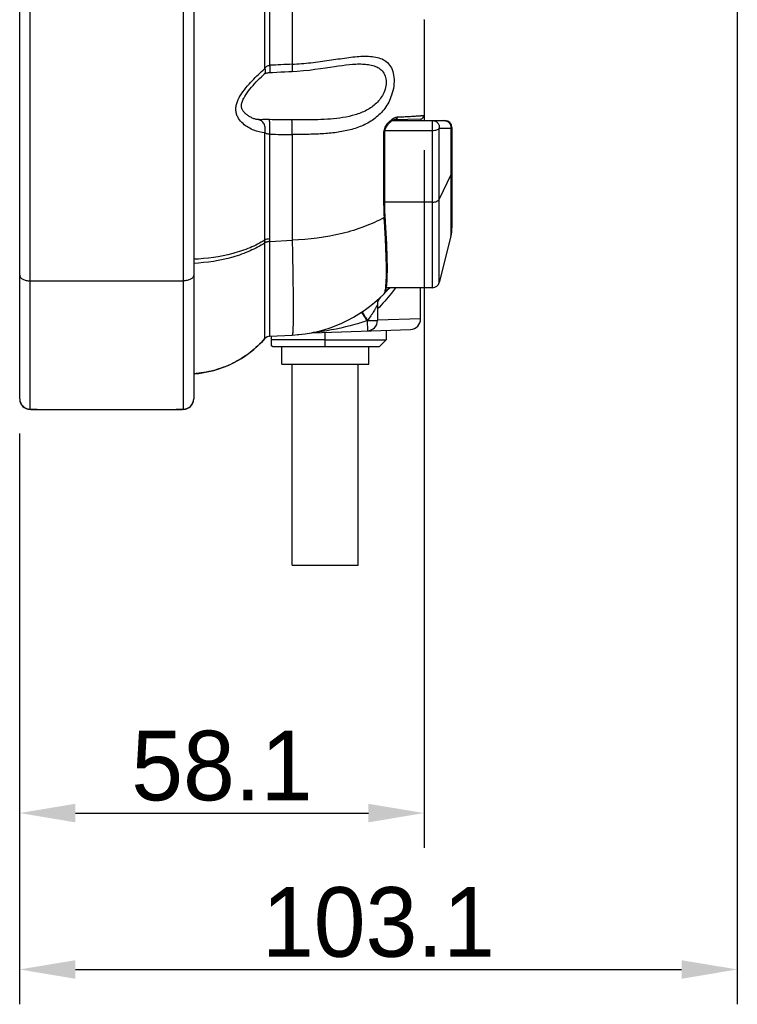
# Model space of a CAD drawing. Header units: millimetres. Extents: x 0 to 1189, y 0 to 841.
# Tile 22 of 34: x 661 to 765, y 254 to 395. Entities that reach past the tile are written whole.
import ezdxf

# ---------------------------------------------------------------- set-up
doc = ezdxf.new("R2010")
doc.units = ezdxf.units.MM
doc.header["$LTSCALE"] = 65.395
doc.header["$PDMODE"] = 3
doc.header["$PDSIZE"] = 0.01
doc.layers.get('0').update_dxf_attribs({"linetype": 'CONTINUOUS'})
doc.layers.get('Defpoints').update_dxf_attribs({"linetype": 'CONTINUOUS'})
for name, color, linetype in [('BOTTOM_BODY-RH-SHAPE', 7, 'CONTINUOUS'), ('CABLE_CASE-COVER-SHAPE', 7, 'CONTINUOUS'), ('CABLE_CASE_BASE-SHAPE', 7, 'CONTINUOUS'), ('CABLE_CUSHION-SHAPE', 7, 'CONTINUOUS'), ('CABLE_RH_25P-SHAPE', 7, 'CONTINUOUS'), ('CABLE_SUPPORT-SHAPE', 7, 'CONTINUOUS'), ('JACKET_BOTTOM-L-SHAPE', 7, 'CONTINUOUS'), ('JACKET_BOTTOM-R-SHAPE', 7, 'CONTINUOUS'), ('JACKET_REAR-R-SHAPE', 7, 'CONTINUOUS')]:
    doc.layers.add(name, color=color, linetype=linetype)
doc.styles.get("Standard").update_dxf_attribs({"font": 'GOTHIC.TTF'})
doc.dimstyles.new('WALL', dxfattribs={"dimtxt": 10, "dimasz": 8, "dimexe": 5, "dimexo": 5, "dimgap": 1.5, "dimtad": 1, "dimtoh": 1, "dimdsep": 46, "dimtxsty": 'Standard', "dimcen": 0, "dimadec": 0, "dimazin": 0, "dimtp": 0.001, "dimtm": 0.001, "dimtfac": 1, "dimtofl": 0, "dimtmove": 0, "dimatfit": 3, "dimfxl": 1, "dimtolj": 1, "dimarcsym": 0})

# ---------------------------------------------------------------- blocks, each defined once
blk = doc.blocks.new('*D134')
at = {"color": 0, "lineweight": -2, "transparency": 16777216}
for p, q in [((719.59, 376.74), (719.59, 276.54)), ((661.49, 336.04), (661.49, 276.54)), ((669.49, 281.54), (711.59, 281.54))]:
    blk.add_line(p, q, dxfattribs=at)
at = {"color": 0, "transparency": 16777216}
for points in [[(669.49, 282.87), (669.49, 280.2), (661.49, 281.54)], [(711.59, 282.87), (711.59, 280.2), (719.59, 281.54)]]:
    blk.add_solid(points, dxfattribs=at)
at = {"layer": 'Defpoints', "color": 0, "transparency": 16777216}
for p in [(719.59, 381.74), (661.49, 341.04), (719.59, 281.54)]:
    blk.add_point(p, dxfattribs=at)
at = {"color": 0, "transparency": 16777216, "insert": (690.54, 288.29), "char_height": 10, "attachment_point": 5}
blk.add_mtext('\\A1;58.1', dxfattribs=at)
blk = doc.blocks.new('*D135')
at = {"color": 0, "lineweight": -2, "transparency": 16777216}
for p, q in [((764.59, 429.15), (764.59, 254.08)), ((661.49, 331.04), (661.49, 254.08)), ((669.49, 259.08), (756.59, 259.08))]:
    blk.add_line(p, q, dxfattribs=at)
at = {"color": 0, "transparency": 16777216}
for points in [[(669.49, 260.41), (669.49, 257.74), (661.49, 259.08)], [(756.59, 260.41), (756.59, 257.74), (764.59, 259.08)]]:
    blk.add_solid(points, dxfattribs=at)
at = {"layer": 'Defpoints', "color": 0, "transparency": 16777216}
for p in [(764.59, 434.15), (661.49, 336.04), (764.59, 259.08)]:
    blk.add_point(p, dxfattribs=at)
at = {"color": 0, "transparency": 16777216, "insert": (713.04, 265.83), "char_height": 10, "attachment_point": 5}
blk.add_mtext('\\A1;103.1', dxfattribs=at)

msp = doc.modelspace()

# ---------------------------------------------------------------- linework, layer by layer
at = {"layer": 'BOTTOM_BODY-RH-SHAPE', "color": 7, "linetype": 'Continuous'}
for p, q in [((696.723, 388.439), (696.723, 450.174)), ((697.421, 388.906), (697.421, 449.803)), ((700.64, 449.696), (700.64, 389.062)), ((719.593, 395.453), (719.545, 395.456)), ((719.593, 395.453), (719.593, 380.974)), ((710.037, 389.094), (710.038, 389.094)), ((695.737, 381.109), (695.736, 381.109)), ((715.372, 381.106), (719.111, 381.237)), ((719.111, 381.237), (719.111, 380.974)), ((696.723, 363.796), (696.723, 379.219)), ((697.421, 363.979), (697.421, 379.006)), ((700.64, 378.974), (700.64, 363.806)), ((713.797, 368.779), (713.797, 379.159)), ((713.941, 368.965), (713.941, 379.308)), ((696.723, 363.424), (696.723, 363.796)), ((696.723, 363.402), (696.723, 363.424)), ((696.723, 362.926), (696.723, 363.402)), ((696.723, 349.659), (696.723, 363.402)), ((697.419, 362.128), (697.421, 363.587)), ((697.421, 363.608), (697.421, 363.979)), ((697.421, 363.608), (700.64, 363.806)), ((697.421, 363.587), (697.421, 363.608)), ((697.421, 349.997), (697.421, 363.587)), ((696.724, 361.928), (696.723, 362.926)), ((697.416, 359.256), (697.417, 360.167)), ((696.725, 358.08), (696.725, 358.56)), ((696.726, 355.639), (696.725, 358.08)), ((696.726, 354.389), (696.726, 355.639)), ((713.842, 356.103), (713.843, 356.104)), ((713.843, 356.104), (713.916, 356.191)), ((697.413, 352.998), (697.413, 354.306)), ((696.726, 351.592), (696.726, 352.403)), ((697.413, 352.426), (697.413, 352.998)), ((697.413, 351.903), (697.413, 352.426)), ((696.725, 350.661), (696.726, 351.592)), ((696.725, 350.305), (696.725, 350.661)), ((697.416, 350.632), (697.415, 350.983)), ((697.416, 350.377), (697.416, 350.632)), ((696.723, 349.659), (696.723, 349.659)), ((697.421, 349.997), (697.307, 349.984)), ((697.419, 350.052), (697.418, 350.143)), ((697.421, 349.997), (700.64, 350.165))]:
    msp.add_line(p, q, dxfattribs=at)
for points in [[(700.632, 388.029), (701.381, 388.072), (702.259, 388.143), (703.108, 388.229), (703.919, 388.327), (704.688, 388.431), (705.411, 388.535), (706.08, 388.636), (706.705, 388.731), (707.291, 388.818), (707.844, 388.895), (708.37, 388.963), (708.865, 389.019), (709.33, 389.06), (709.763, 389.086), (710.037, 389.094)], [(693.727, 384.248), (693.816, 384.403), (693.989, 384.679), (694.175, 384.951), (694.372, 385.219), (694.578, 385.483), (694.793, 385.745), (695.016, 386.005), (695.245, 386.264), (695.481, 386.52), (695.721, 386.773), (695.965, 387.021), (696.211, 387.265), (696.458, 387.502), (696.615, 387.649)], [(696.615, 387.649), (696.635, 387.665), (696.664, 387.686), (696.706, 387.711), (696.763, 387.739), (696.836, 387.768), (696.922, 387.796), (697.02, 387.822), (697.127, 387.843), (697.241, 387.859), (697.361, 387.871), (697.417, 387.874)], [(697.417, 387.874), (697.835, 387.895), (698.417, 387.923), (699.003, 387.951), (699.592, 387.98), (700.184, 388.008), (700.632, 388.029)], [(695.736, 381.109), (695.701, 381.112), (695.597, 381.127), (695.489, 381.147), (695.378, 381.173), (695.264, 381.205), (695.148, 381.243), (695.032, 381.286), (694.916, 381.334), (694.8, 381.387), (694.686, 381.444), (694.575, 381.505), (694.466, 381.569), (694.36, 381.636), (694.259, 381.706), (694.161, 381.778), (694.069, 381.852), (693.981, 381.927), (693.898, 382.004), (693.819, 382.083), (693.745, 382.163), (693.675, 382.246), (693.611, 382.329), (693.553, 382.414), (693.502, 382.5), (693.457, 382.585), (693.42, 382.67), (693.39, 382.755), (693.367, 382.842), (693.351, 382.932), (693.343, 383.028), (693.343, 383.132), (693.352, 383.242), (693.372, 383.36), (693.401, 383.484), (693.44, 383.614), (693.49, 383.751), (693.55, 383.895), (693.621, 384.046), (693.703, 384.206), (693.727, 384.248)], [(695.92, 381.101), (695.882, 381.101), (695.813, 381.104), (695.761, 381.107), (695.737, 381.109)], [(713.941, 379.308), (713.942, 379.341), (713.948, 379.418), (713.961, 379.501), (713.98, 379.589), (714.006, 379.679), (714.038, 379.771), (714.077, 379.864), (714.121, 379.957), (714.17, 380.05), (714.224, 380.142), (714.282, 380.233), (714.345, 380.322), (714.411, 380.41), (714.482, 380.495), (714.556, 380.578), (714.633, 380.658), (714.712, 380.734), (714.794, 380.805), (714.876, 380.871), (714.959, 380.93), (715.041, 380.982), (715.121, 381.026), (715.197, 381.061), (715.265, 381.086), (715.323, 381.1), (715.367, 381.106), (715.372, 381.106)], [(713.998, 367.273), (713.986, 367.461), (713.969, 367.781), (713.956, 368.104), (713.947, 368.43), (713.942, 368.759), (713.941, 368.965)], [(713.916, 356.191), (713.994, 356.321), (714.05, 356.451), (714.096, 356.59), (714.134, 356.744), (714.168, 356.917), (714.199, 357.113), (714.225, 357.333), (714.249, 357.581), (714.269, 357.857), (714.286, 358.166), (714.3, 358.506), (714.309, 358.881), (714.315, 359.292), (714.317, 359.74), (714.314, 360.227), (714.306, 360.753), (714.294, 361.319), (714.277, 361.927), (714.254, 362.578), (714.226, 363.271), (714.191, 364.008), (714.151, 364.788), (714.104, 365.613), (714.05, 366.481), (713.998, 367.273)], [(696.725, 358.56), (696.724, 359.946), (696.724, 360.416), (696.724, 360.911), (696.724, 361.928)], [(697.417, 360.167), (697.418, 361.122), (697.419, 361.622), (697.419, 362.128)], [(697.415, 357.837), (697.416, 358.796), (697.416, 359.256)], [(697.414, 356.372), (697.414, 356.854), (697.414, 357.345), (697.415, 357.837)], [(697.413, 354.306), (697.413, 355.054), (697.414, 356.372)], [(696.726, 352.403), (696.726, 353.01), (696.726, 354.389)], [(697.415, 350.983), (697.414, 351.418), (697.414, 351.655), (697.413, 351.903)], [(696.723, 349.659), (696.723, 349.666), (696.724, 349.686), (696.724, 349.716), (696.725, 350.305)], [(697.418, 350.143), (697.417, 350.283), (697.416, 350.377)], [(697.421, 349.997), (697.421, 350.004), (697.42, 350.022), (697.419, 350.052)]]:
    msp.add_lwpolyline(points, dxfattribs=at)
for centre, radius, start, end in [((773.61, -1145.156), 1535.953, 92.723026, 92.843226), ((719.093, 381.736), 0.5, 272, 0), ((714.688, 1950.191), 1571.28, 269.370368, 269.487733), ((738.41, 368.751), 24.614, 179.93545, 183.96768), ((699.593, 370.138), 20, 315.43566, 318.83822), ((699.593, 370.138), 20, 273, 315.43337), ((685.464, 359.57), 15, 273.93677, 318.64425), ((697.474, 348.998), 1, 93, 138.63284), ((697.474, 348.998), 1, 93, 138.64425)]:
    msp.add_arc(centre, radius, start, end, dxfattribs=at)
for points, knots in [([(700.64, 389.062), (701.54, 389.103), (703.321, 389.251), (705.927, 389.612), (708.032, 389.941), (709.65, 390.138), (710.79, 390.223), (711.867, 390.217), (712.867, 390.079), (713.773, 389.752), (714.536, 389.16), (715.066, 388.275), (715.311, 387.157), (715.276, 385.896), (715.074, 385.038), (714.929, 384.612)], [0, 0, 0, 0, 0.1430016, 0.2830562, 0.4172317, 0.480902, 0.5415077, 0.5984563, 0.6514261, 0.7009638, 0.7494814, 0.8015222, 0.8611873, 0.9285997, 1, 1, 1, 1]), ([(696.723, 388.439), (696.793, 388.563), (696.987, 388.793), (697.276, 388.891), (697.421, 388.906)], [0, 0, 0, 0, 0.4931505, 1, 1, 1, 1]), ([(697.421, 388.906), (697.426, 388.767), (697.432, 388.569), (697.436, 388.321), (697.437, 388.17), (697.436, 388.048), (697.432, 387.96), (697.427, 387.905), (697.423, 387.882), (697.419, 387.874), (697.417, 387.874)], [0, 0, 0, 0, 0.4021084, 0.5741374, 0.7211018, 0.8394423, 0.9263116, 0.979747, 0.9937483, 1, 1, 1, 1]), ([(700.64, 389.062), (700.645, 388.924), (700.65, 388.725), (700.654, 388.476), (700.654, 388.325), (700.652, 388.203), (700.648, 388.115), (700.643, 388.06), (700.638, 388.037), (700.634, 388.029), (700.632, 388.029)], [0, 0, 0, 0, 0.4019929, 0.5740018, 0.7209689, 0.8393152, 0.9262019, 0.9796705, 0.993692, 1, 1, 1, 1]), ([(710.038, 389.094), (710.341, 389.1), (710.935, 389.093), (711.799, 389), (712.603, 388.788), (713.318, 388.4), (713.87, 387.771), (714.153, 386.916), (714.137, 385.942), (713.943, 385.291), (713.805, 384.974)], [0, 0, 0, 0, 0.1289151, 0.2518857, 0.368377, 0.4798528, 0.592262, 0.7152288, 0.8531502, 1, 1, 1, 1]), ([(693.186, 384.535), (693.427, 384.935), (693.976, 385.68), (695.151, 386.992), (696.09, 387.887), (696.723, 388.439)], [0, 0, 0, 0, 0.2652003, 0.5232331, 1, 1, 1, 1]), ([(696.723, 388.439), (696.747, 388.359), (696.781, 388.206), (696.784, 387.983), (696.732, 387.791), (696.658, 387.689), (696.615, 387.649)], [0, 0, 0, 0, 0.2980718, 0.5601337, 0.7899352, 1, 1, 1, 1]), ([(713.805, 384.974), (713.561, 384.411), (712.834, 383.403), (711.338, 382.38), (709.676, 381.747), (707.934, 381.374), (706.141, 381.171), (703.687, 381.045), (701.831, 381.049), (700.587, 381.062)], [0, 0, 0, 0, 0.126868, 0.249108, 0.370084, 0.492282, 0.6165323, 0.7428479, 1, 1, 1, 1]), ([(714.929, 384.612), (714.701, 383.938), (714.053, 382.685), (712.6, 381.22), (710.868, 380.223), (708.98, 379.596), (706.989, 379.231), (704.921, 379.045), (702.796, 378.973), (701.363, 378.969), (700.64, 378.974)], [0, 0, 0, 0, 0.1296131, 0.2521146, 0.3709037, 0.4903575, 0.6128013, 0.7388955, 0.868292, 1, 1, 1, 1]), ([(696.723, 379.219), (696.183, 379.242), (695.35, 379.446), (694.317, 379.958), (693.552, 380.512), (693.003, 381.131), (692.69, 381.744), (692.55, 382.277), (692.541, 382.852), (692.704, 383.636), (692.977, 384.186), (693.186, 384.535)], [0, 0, 0, 0, 0.205542, 0.3182772, 0.437201, 0.5625766, 0.6285802, 0.6975061, 0.7698518, 0.8452278, 1, 1, 1, 1]), ([(715.76, 381.485), (716.06, 381.499), (716.62, 381.525), (717.401, 381.565), (718.062, 381.602), (718.537, 381.63), (718.856, 381.652), (719.05, 381.667), (719.214, 381.68), (719.348, 381.693), (719.45, 381.704), (719.528, 381.715), (719.565, 381.724), (719.593, 381.731), (719.593, 381.736)], [0, 0, 0, 0, 0.2342663, 0.437786, 0.6099824, 0.7506274, 0.8090929, 0.859669, 0.9023799, 0.9372609, 0.9643579, 0.9837338, 0.9954904, 1, 1, 1, 1]), ([(696.723, 379.219), (696.777, 379.431), (696.809, 379.869), (696.639, 380.479), (696.27, 380.947), (695.911, 381.092), (695.737, 381.109)], [0, 0, 0, 0, 0.275269, 0.5397101, 0.7801908, 1, 1, 1, 1]), ([(697.369, 381.1), (697.118, 381.103), (696.635, 381.103), (696.152, 381.096), (695.92, 381.101)], [0, 0, 0, 0, 0.5200592, 1, 1, 1, 1]), ([(697.421, 379.006), (697.43, 379.234), (697.437, 379.577), (697.437, 380.027), (697.432, 380.343), (697.423, 380.619), (697.411, 380.841), (697.393, 380.994), (697.382, 381.076), (697.369, 381.1)], [0, 0, 0, 0, 0.3260924, 0.490507, 0.6438993, 0.7779591, 0.8854535, 0.9606697, 1, 1, 1, 1]), ([(700.64, 378.974), (700.648, 379.198), (700.654, 379.534), (700.654, 379.977), (700.649, 380.29), (700.639, 380.565), (700.627, 380.789), (700.611, 380.949), (700.599, 381.034), (700.587, 381.062)], [0, 0, 0, 0, 0.3208307, 0.4830328, 0.635084, 0.7690426, 0.877937, 0.9561695, 1, 1, 1, 1]), ([(713.797, 379.159), (713.797, 379.392), (713.917, 379.862), (714.268, 380.459), (714.699, 380.944), (715.025, 381.196), (715.189, 381.291)], [0, 0, 0, 0, 0.2659378, 0.53583, 0.7835119, 1, 1, 1, 1]), ([(715.189, 381.291), (715.237, 381.319), (715.415, 381.413), (715.614, 381.478), (715.76, 381.485)], [0, 0, 0, 0, 0.2760928, 1, 1, 1, 1]), ([(715.76, 381.485), (715.74, 381.386), (715.654, 381.201), (715.463, 381.109), (715.373, 381.106)], [0, 0, 0, 0, 0.5279007, 1, 1, 1, 1]), ([(697.421, 379.006), (697.348, 379.01), (697.107, 379.032), (696.85, 379.102), (696.723, 379.219)], [0, 0, 0, 0, 0.2980309, 1, 1, 1, 1]), ([(713.797, 379.159), (713.818, 379.168), (713.88, 379.198), (713.941, 379.26), (713.941, 379.308)], [0, 0, 0, 0, 0.324849, 1, 1, 1, 1]), ([(713.797, 368.779), (713.837, 368.8), (713.906, 368.848), (713.941, 368.929), (713.941, 368.965)], [0, 0, 0, 0, 0.5611089, 1, 1, 1, 1]), ([(713.855, 367.048), (712.948, 366.545), (710.97, 365.651), (706.589, 364.318), (703.048, 363.875), (700.64, 363.806)], [0, 0, 0, 0, 0.2270735, 0.4728943, 1, 1, 1, 1]), ([(713.843, 356.104), (713.877, 356.14), (713.936, 356.251), (714, 356.461), (714.055, 356.75), (714.122, 357.29), (714.17, 358.158), (714.188, 359.422), (714.166, 360.97), (714.103, 362.783), (714, 364.839), (713.908, 366.288), (713.855, 367.048)], [0, 0, 0, 0, 0.0135363, 0.0333742, 0.060032, 0.0936602, 0.1817845, 0.2971264, 0.4384436, 0.6040809, 0.7920336, 1, 1, 1, 1]), ([(713.855, 367.048), (713.898, 367.076), (713.97, 367.137), (714.001, 367.232), (713.998, 367.273)], [0, 0, 0, 0, 0.5507672, 1, 1, 1, 1]), ([(696.723, 363.796), (696.044, 363.377), (694.54, 362.63), (691.153, 361.508), (688.384, 361.126), (686.493, 361.056)], [0, 0, 0, 0, 0.2239621, 0.4689775, 1, 1, 1, 1]), ([(696.723, 363.402), (696.046, 362.964), (694.545, 362.178), (691.162, 360.982), (688.387, 360.554), (686.493, 360.46)], [0, 0, 0, 0, 0.2252652, 0.4706199, 1, 1, 1, 1]), ([(697.421, 363.979), (697.292, 363.975), (697.05, 363.944), (696.82, 363.855), (696.723, 363.796)], [0, 0, 0, 0, 0.531751, 1, 1, 1, 1]), ([(697.421, 363.608), (697.292, 363.604), (697.05, 363.573), (696.82, 363.484), (696.723, 363.424)], [0, 0, 0, 0, 0.5315657, 1, 1, 1, 1]), ([(697.421, 363.587), (697.292, 363.583), (697.05, 363.551), (696.82, 363.462), (696.723, 363.402)], [0, 0, 0, 0, 0.5314948, 1, 1, 1, 1]), ([(700.64, 363.806), (700.662, 362.81), (700.702, 360.918), (700.748, 358.242), (700.772, 356.216), (700.782, 354.774), (700.784, 353.836), (700.782, 353), (700.776, 352.268), (700.765, 351.644), (700.75, 351.13), (700.731, 350.727), (700.71, 350.462), (700.691, 350.308), (700.676, 350.233), (700.664, 350.189), (700.647, 350.166), (700.64, 350.165)], [0, 0, 0, 0, 0.2188049, 0.4157872, 0.5879341, 0.663848, 0.7325927, 0.7939033, 0.8475462, 0.8933184, 0.9310477, 0.9605997, 0.981879, 0.9894063, 0.9948688, 0.9983158, 1, 1, 1, 1]), ([(696.723, 349.659), (696.08, 348.928), (694.646, 347.589), (692.15, 346.038), (689.4, 345), (687.465, 344.676), (686.493, 344.61)], [0, 0, 0, 0, 0.2499921, 0.4999779, 0.7499733, 1, 1, 1, 1])]:
    msp.add_open_spline(points, degree=3, knots=knots, dxfattribs=at)
msp.add_open_spline([(700.587, 381.062), (699.515, 381.074), (698.442, 381.087), (697.369, 381.1)], degree=3, dxfattribs=at)
at = {"layer": 'CABLE_CASE-COVER-SHAPE', "color": 7, "linetype": 'Continuous'}
for p, q in [((719.093, 352.491), (719.093, 356.974)), ((712.893, 354.543), (712.893, 352.274)), ((711.395, 352.221), (711.445, 350.775)), ((711.475, 352.274), (712.893, 352.274)), ((719.093, 352.491), (712.893, 352.298)), ((703.453, 350.496), (717.645, 350.992))]:
    msp.add_line(p, q, dxfattribs=at)
for centre, radius, start, end in [((714.393, 354.543), 1.5, 134.44539, 180), ((705.493, 361.206), 10.75, 303.29912, 303.81178), ((711.393, 352.274), 1.5, 272, 0), ((717.593, 352.491), 1.5, 272, 360), ((699.593, 370.138), 20, 275.21605, 275.73919), ((698.932, 391.709), 41.46, 276.99045, 277.39539)]:
    msp.add_arc(centre, radius, start, end, dxfattribs=at)
for points, knots in [([(715.487, 356.974), (715.3, 356.707), (714.511, 355.629), (713.619, 354.627), (712.893, 353.926)], [0, 0, 0, 0, 0.2441795, 1, 1, 1, 1]), ([(710.722, 353.521), (710.72, 353.519), (710.721, 353.506), (710.728, 353.487), (710.742, 353.454), (710.775, 353.39), (710.834, 353.284), (710.925, 353.131), (711.039, 352.946), (711.172, 352.736), (711.319, 352.509), (711.422, 352.354), (711.475, 352.274)], [0, 0, 0, 0, 0.0065442, 0.0214487, 0.0454132, 0.078385, 0.1701696, 0.2936231, 0.4442611, 0.6164851, 0.8041271, 1, 1, 1, 1]), ([(712.893, 354.543), (712.893, 354.54), (712.886, 354.532), (712.878, 354.512), (712.861, 354.482), (712.829, 354.422), (712.78, 354.331), (712.712, 354.207), (712.635, 354.068), (712.52, 353.865), (712.363, 353.599), (712.162, 353.273), (711.872, 352.825), (711.638, 352.493), (711.475, 352.274)], [0, 0, 0, 0, 0.0028731, 0.0111755, 0.0244086, 0.0418719, 0.086509, 0.1404298, 0.200433, 0.264712, 0.4016451, 0.5458264, 0.6946115, 1, 1, 1, 1]), ([(711.395, 352.221), (710.812, 352.021), (708.481, 351.301), (706.076, 350.828), (704.269, 350.594)], [0, 0, 0, 0, 0.2528416, 1, 1, 1, 1]), ([(710.573, 353.422), (710.575, 353.423), (710.583, 353.411), (710.595, 353.4), (710.617, 353.37), (710.645, 353.332), (710.68, 353.283), (710.74, 353.197), (710.829, 353.068), (710.951, 352.888), (711.09, 352.682), (711.24, 352.457), (711.343, 352.301), (711.395, 352.221)], [0, 0, 0, 0, 0.0051189, 0.019504, 0.0432098, 0.0760585, 0.117723, 0.1678502, 0.2915337, 0.4425609, 0.6152885, 0.80351, 1, 1, 1, 1]), ([(703.978, 350.557), (703.877, 350.545), (703.696, 350.524), (703.598, 350.511), (703.426, 350.495), (703.453, 350.496)], [0, 0, 0, 0, 0.577309, 0.8412318, 1, 1, 1, 1])]:
    msp.add_open_spline(points, degree=3, knots=knots, dxfattribs=at)
at = {"layer": 'CABLE_CASE_BASE-SHAPE', "color": 7, "linetype": 'Continuous'}
for p, q in [((697.693, 348.624), (697.693, 350.011)), ((705.393, 349.474), (697.693, 349.474)), ((697.843, 348.474), (697.693, 348.624)), ((705.393, 348.474), (697.843, 348.474))]:
    msp.add_line(p, q, dxfattribs=at)
at = {"layer": 'CABLE_CUSHION-SHAPE', "color": 7, "linetype": 'Continuous'}
for p, q in [((699.143, 345.974), (699.143, 348.474)), ((711.643, 345.974), (711.643, 348.474)), ((699.143, 345.974), (711.643, 345.974))]:
    msp.add_line(p, q, dxfattribs=at)
at = {"layer": 'CABLE_RH_25P-SHAPE', "color": 7, "linetype": 'Continuous'}
for p, q in [((700.643, 317.136), (700.643, 345.974)), ((710.143, 317.136), (710.143, 345.974)), ((700.643, 317.136), (710.143, 317.136))]:
    msp.add_line(p, q, dxfattribs=at)
at = {"layer": 'CABLE_SUPPORT-SHAPE', "color": 7, "linetype": 'Continuous'}
for p, q in [((714.143, 350.869), (714.143, 349.474)), ((705.393, 348.474), (705.393, 350.564)), ((705.393, 349.474), (714.143, 349.474)), ((713.143, 348.474), (714.143, 349.474)), ((713.142, 348.474), (705.393, 348.474))]:
    msp.add_line(p, q, dxfattribs=at)
at = {"layer": 'JACKET_BOTTOM-L-SHAPE', "color": 7, "linetype": 'Continuous'}
for p, q in [((661.493, 340.992), (661.493, 341.035)), ((661.493, 340.992), (661.495, 340.992)), ((686.493, 340.992), (686.492, 340.992)), ((686.493, 341.035), (686.493, 340.992)), ((662.993, 339.492), (662.993, 339.517)), ((663.993, 339.492), (662.993, 339.492)), ((684.993, 339.492), (683.993, 339.492)), ((684.993, 339.492), (684.993, 339.517))]:
    msp.add_line(p, q, dxfattribs=at)
for centre, start, end in [((662.993, 340.992), 180.00055, 269.99945), ((684.993, 340.992), 270.00055, 359.99945)]:
    msp.add_arc(centre, 1.5, start, end, dxfattribs=at)
at = {"layer": 'JACKET_BOTTOM-R-SHAPE', "color": 7, "linetype": 'Continuous'}
for p, q in [((662.993, 339.538), (662.993, 449.974)), ((684.993, 449.974), (684.993, 339.538)), ((661.493, 341.035), (661.493, 448.474)), ((686.493, 448.474), (686.493, 341.035)), ((662.993, 357.948), (684.993, 357.948)), ((663.993, 339.493), (683.993, 339.493)), ((663.993, 339.493), (663.993, 339.492)), ((683.993, 339.493), (683.993, 339.492)), ((683.993, 339.492), (684.12, 339.492))]:
    msp.add_line(p, q, dxfattribs=at)
for points in [[(661.493, 341.035), (661.496, 340.937), (661.507, 340.833), (661.524, 340.731), (661.549, 340.631), (661.58, 340.533), (661.617, 340.437), (661.661, 340.346), (661.71, 340.258), (661.764, 340.174), (661.823, 340.095), (661.886, 340.021), (661.953, 339.953), (662.023, 339.89), (662.095, 339.832), (662.169, 339.78), (662.243, 339.734), (662.318, 339.693), (662.393, 339.657), (662.467, 339.627), (662.539, 339.601), (662.61, 339.58), (662.678, 339.563), (662.742, 339.549), (662.803, 339.538)], [(685.173, 339.537), (685.233, 339.547), (685.298, 339.56), (685.366, 339.577), (685.439, 339.598), (685.513, 339.624), (685.588, 339.655), (685.665, 339.691), (685.741, 339.733), (685.817, 339.78), (685.892, 339.833), (685.966, 339.892), (686.036, 339.956), (686.103, 340.025), (686.166, 340.099), (686.225, 340.178), (686.279, 340.262), (686.327, 340.349), (686.371, 340.441), (686.408, 340.536), (686.438, 340.633), (686.462, 340.733), (686.48, 340.834), (686.49, 340.937), (686.493, 341.035)], [(662.803, 339.538), (662.861, 339.53), (662.917, 339.524), (662.974, 339.518), (663.032, 339.514)], [(663.032, 339.514), (663.093, 339.51), (663.158, 339.506)], [(663.158, 339.506), (663.228, 339.503), (663.303, 339.501), (663.383, 339.499), (663.469, 339.497), (663.56, 339.495), (663.655, 339.494), (663.754, 339.493), (663.857, 339.493), (663.961, 339.492), (683.993, 339.492)], [(684.12, 339.492), (684.222, 339.493), (684.322, 339.494), (684.417, 339.495), (684.508, 339.497), (684.594, 339.498), (684.675, 339.501), (684.75, 339.503), (684.82, 339.506)], [(684.82, 339.506), (684.886, 339.509), (684.947, 339.513), (685.005, 339.517), (685.061, 339.523)], [(685.061, 339.523), (685.116, 339.529), (685.173, 339.537)]]:
    msp.add_lwpolyline(points, dxfattribs=at)
for centre, radius, start, end in [((662.988, 341.036), 1.495, 180.00782, 185.79409), ((662.995, 341.036), 1.502, 185.79001, 186.86026), ((662.992, 341.036), 1.499, 186.85806, 192.56472), ((684.994, 341.036), 1.499, 347.45125, 353.15544), ((684.991, 341.036), 1.502, 353.15326, 354.19866), ((684.998, 341.036), 1.495, 354.19457, 359.99215), ((662.982, 341.034), 1.489, 192.57046, 193.3553), ((662.992, 341.037), 1.499, 193.37462, 205.67036), ((662.993, 341.038), 1.5, 205.71088, 270.01811), ((684.994, 341.038), 1.5, 269.98205, 334.19073), ((684.994, 341.037), 1.499, 334.23141, 346.62566), ((685.004, 341.034), 1.489, 346.64528, 347.44556)]:
    msp.add_arc(centre, radius, start, end, dxfattribs=at)
for points, knots in [([(661.493, 358.766), (661.493, 358.712), (661.514, 358.598), (661.605, 358.442), (661.748, 358.3), (662.012, 358.129), (662.435, 357.986), (662.801, 357.948), (662.993, 357.948)], [0, 0, 0, 0, 0.0873774, 0.1820031, 0.2887346, 0.4094676, 0.6886955, 1, 1, 1, 1]), ([(686.493, 358.766), (686.493, 358.712), (686.472, 358.598), (686.381, 358.442), (686.238, 358.3), (685.974, 358.129), (685.552, 357.986), (685.186, 357.948), (684.993, 357.948)], [0, 0, 0, 0, 0.0873774, 0.1820031, 0.2887346, 0.4094676, 0.6886955, 1, 1, 1, 1]), ([(662.993, 339.538), (662.993, 339.531), (663.028, 339.524), (663.074, 339.515), (663.169, 339.509), (663.288, 339.503), (663.438, 339.498), (663.675, 339.494), (663.863, 339.493), (663.993, 339.493)], [0, 0, 0, 0, 0.02121, 0.0767506, 0.1667404, 0.2888116, 0.4391233, 0.6123987, 1, 1, 1, 1]), ([(683.993, 339.493), (684.123, 339.493), (684.311, 339.494), (684.548, 339.498), (684.698, 339.503), (684.817, 339.509), (684.912, 339.515), (684.958, 339.524), (684.993, 339.531), (684.993, 339.538)], [0, 0, 0, 0, 0.3875072, 0.5607683, 0.7110818, 0.8331647, 0.9231782, 0.9787507, 1, 1, 1, 1])]:
    msp.add_open_spline(points, degree=3, knots=knots, dxfattribs=at)
at = {"layer": 'JACKET_REAR-R-SHAPE', "color": 7, "linetype": 'Continuous'}
for p, q in [((715.029, 380.974), (722.593, 380.974)), ((720.812, 356.974), (720.812, 380.974)), ((713.971, 379.549), (720.812, 379.549)), ((721.782, 357.732), (721.782, 379.871)), ((723.444, 379.864), (723.444, 364.377)), ((723.593, 379.974), (723.593, 365.59)), ((723.444, 373.167), (721.782, 369.662)), ((720.812, 369.262), (713.941, 369.262)), ((723.444, 364.377), (721.782, 357.732)), ((720.812, 356.974), (714.177, 356.974))]:
    msp.add_line(p, q, dxfattribs=at)
for centre, radius, start, end in [((722.593, 379.974), 1, 0, 90), ((718.593, 365.59), 5, 345.96376, 0), ((720.812, 357.974), 1, 270, 345.96376)]:
    msp.add_arc(centre, radius, start, end, dxfattribs=at)
for points, knots in [([(720.812, 380.974), (720.948, 380.974), (721.223, 380.914), (721.559, 380.662), (721.767, 380.293), (721.796, 380.009), (721.782, 379.871)], [0, 0, 0, 0, 0.2469508, 0.4957978, 0.7471618, 1, 1, 1, 1]), ([(722.474, 380.974), (722.61, 380.974), (722.886, 380.914), (723.224, 380.659), (723.431, 380.287), (723.459, 380.002), (723.444, 379.864)], [0, 0, 0, 0, 0.2470441, 0.4959221, 0.7472448, 1, 1, 1, 1]), ([(720.812, 379.549), (721.02, 379.549), (721.314, 379.583), (721.638, 379.721), (721.751, 379.818), (721.782, 379.871)], [0, 0, 0, 0, 0.5912346, 0.8249104, 1, 1, 1, 1]), ([(721.782, 379.871), (721.922, 379.871), (722.475, 379.868), (723.029, 379.866), (723.444, 379.864)], [0, 0, 0, 0, 0.2514603, 1, 1, 1, 1]), ([(723.444, 379.864), (723.483, 379.878), (723.541, 379.898), (723.593, 379.952), (723.593, 379.974)], [0, 0, 0, 0, 0.6494434, 1, 1, 1, 1]), ([(723.593, 373.806), (723.593, 373.752), (723.58, 373.532), (723.515, 373.317), (723.444, 373.167)], [0, 0, 0, 0, 0.2449939, 1, 1, 1, 1]), ([(720.812, 369.262), (720.921, 369.262), (721.132, 369.281), (721.477, 369.374), (721.717, 369.524), (721.782, 369.662)], [0, 0, 0, 0, 0.3010785, 0.5790424, 1, 1, 1, 1])]:
    msp.add_open_spline(points, degree=3, knots=knots, dxfattribs=at)

# ---------------------------------------------------------------- dimensions: what is measured, and where the dimension line sits
at = {"color": 5}
for base, p1, p2, picture, middle in [((764.593, 259.076), (661.493, 336.035), (764.593, 434.154), '*D135', (713.043, 265.828)), ((719.593, 281.536), (661.493, 341.035), (719.593, 381.736), '*D134', (690.543, 288.287))]:
    dim = msp.add_linear_dim(base=base, p1=p1, p2=p2, dimstyle='WALL', dxfattribs=at)
    dim.commit()
    dim.dimension.update_dxf_attribs({"geometry": picture, "text_midpoint": middle})

doc.saveas('drawing.dxf')
